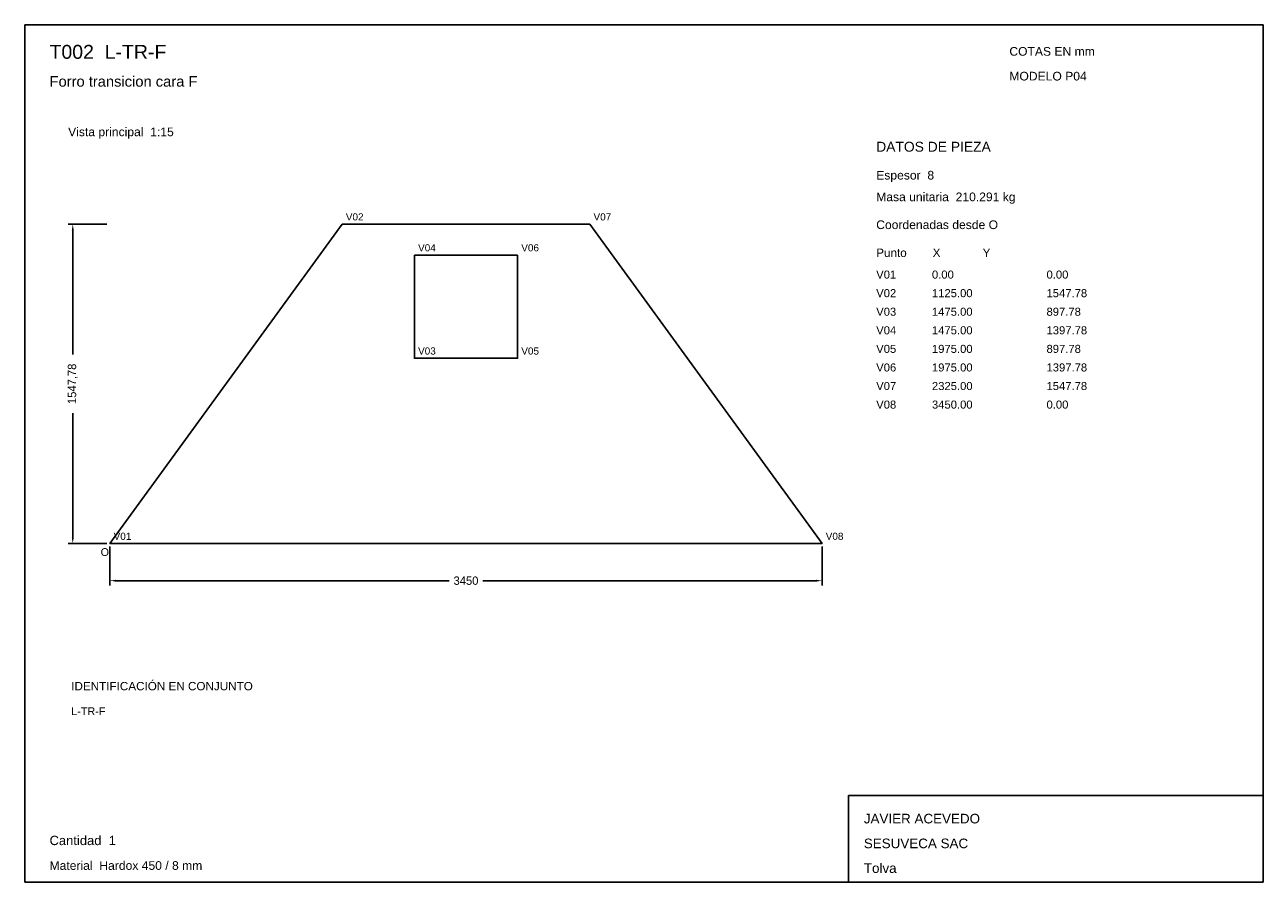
# Model space of a CAD drawing. Header units: millimetres. Extents: x 10 to 410, y 10 to 287.
import ezdxf

# ---------------------------------------------------------------- set-up
doc = ezdxf.new("R2010")
doc.units = ezdxf.units.MM
doc.styles.add('ARIAL', font='arial.ttf')
doc.dimstyles.get("Standard").update_dxf_attribs({"dimtxt": 2.5, "dimasz": 2.5, "dimexe": 1.25, "dimexo": 0.625, "dimtad": 1, "dimcen": 2.5, "dimazin": 3, "dimtfac": 1, "dimtmove": 0, "dimatfit": 3})

# ---------------------------------------------------------------- blocks, each defined once
blk = doc.blocks.new('_CLOSEDFILLED')
at = {"color": 0, "linetype": 'BYBLOCK'}
blk.add_solid([(-1, 0.16), (0, 0), (-1, -0.16)], dxfattribs=at)
blk = doc.blocks.new('*D1')
for p, q in [((37.5, 118.41), (37.5, 105.91)), ((267.5, 118.41), (267.5, 105.91)), ((39.5, 107.41), (147.1, 107.41)), ((157.9, 107.41), (265.5, 107.41))]:
    blk.add_line(p, q)
at = {"layer": 'Defpoints'}
for p in [(37.5, 119.41), (267.5, 119.41), (37.5, 107.41)]:
    blk.add_point(p, dxfattribs=at)
at = {"xscale": 2, "yscale": 2, "rotation": 180}
blk.add_blockref('_CLOSEDFILLED', (37.5, 107.41), dxfattribs=at)
at = {"xscale": 2, "yscale": 2}
blk.add_blockref('_CLOSEDFILLED', (267.5, 107.41), dxfattribs=at)
at = {"insert": (152.5, 107.41), "char_height": 2.7, "attachment_point": 5}
blk.add_mtext('3450', dxfattribs=at)
blk = doc.blocks.new('*D2')
for p, q in [((36.5, 222.59), (24, 222.59)), ((25.5, 180.45), (25.5, 220.59)), ((25.5, 121.41), (25.5, 161.55)), ((36.5, 119.41), (24, 119.41))]:
    blk.add_line(p, q)
at = {"layer": 'Defpoints'}
for p in [(37.5, 222.59), (25.5, 119.41), (37.5, 119.41)]:
    blk.add_point(p, dxfattribs=at)
at = {"xscale": 2, "yscale": 2}
for p, rotation in [((25.5, 222.59), 90), ((25.5, 119.41), 270)]:
    blk.add_blockref('_CLOSEDFILLED', p, dxfattribs=dict(at, rotation=rotation))
at = {"insert": (25.5, 171), "char_height": 2.7, "attachment_point": 5, "rotation": 90}
blk.add_mtext('1547,78', dxfattribs=at)

msp = doc.modelspace()

# ---------------------------------------------------------------- linework, layer by layer
for p, q in [((410, 287), (10, 287)), ((10, 287), (10, 10)), ((410, 10), (410, 287)), ((410, 38), (276, 38)), ((276, 38), (276, 10)), ((410, 10), (410, 38)), ((10, 10), (410, 10)), ((276, 10), (410, 10))]:
    msp.add_line(p, q)
for points in [[(37.5, 119.40731), (112.5, 222.59269), (112.5, 222.59269)], [(112.5, 222.59269), (192.5, 222.59269), (192.5, 222.59269)], [(192.5, 222.59269), (267.5, 119.40731), (267.5, 119.40731)], [(135.83333, 179.25936), (135.83333, 212.59269), (135.83333, 212.59269)], [(135.83333, 212.59269), (169.16667, 212.59269), (169.16667, 212.59269)], [(169.16667, 212.59269), (169.16667, 179.25936), (169.16667, 179.25936)], [(169.16667, 179.25936), (135.83333, 179.25936), (135.83333, 179.25936)], [(267.5, 119.40731), (37.5, 119.40731), (37.5, 119.40731)]]:
    msp.add_lwpolyline(points)

# ---------------------------------------------------------------- texts
at = {"style": 'ARIAL'}
for s, height, p in [('T002  L-TR-F', 4.5, (18, 276)), ('COTAS EN mm', 2.8, (328, 277)), ('Forro transicion cara F', 3.4, (18, 267)), ('MODELO P04', 2.8, (328, 269)), ('Vista principal  1:15', 2.8, (24, 251)), ('DATOS DE PIEZA', 3.2, (285, 246)), ('Espesor  8', 2.8, (285, 237)), ('Masa unitaria  210.291 kg', 2.8, (285, 230)), ('V02', 2.3, (113.7, 223.79271)), ('V07', 2.3, (193.7, 223.79271)), ('Coordenadas desde O', 2.8, (285, 221)), ('V04', 2.3, (137.03333, 213.79271)), ('V06', 2.3, (170.36667, 213.79271)), ('Punto        X             Y', 2.7, (285, 212)), ('V01', 2.6, (285, 205)), ('0.00', 2.6, (303, 205)), ('0.00', 2.6, (340, 205)), ('V02', 2.6, (285, 199)), ('1125.00', 2.6, (303, 199)), ('1547.78', 2.6, (340, 199)), ('V03', 2.6, (285, 193)), ('1475.00', 2.6, (303, 193)), ('897.78', 2.6, (340, 193)), ('V04', 2.6, (285, 187)), ('1475.00', 2.6, (303, 187)), ('1397.78', 2.6, (340, 187)), ('V03', 2.3, (137.03333, 180.45938)), ('V05', 2.3, (170.36667, 180.45938)), ('V05', 2.6, (285, 181)), ('1975.00', 2.6, (303, 181)), ('897.78', 2.6, (340, 181)), ('V06', 2.6, (285, 175)), ('1975.00', 2.6, (303, 175)), ('1397.78', 2.6, (340, 175)), ('V07', 2.6, (285, 169)), ('2325.00', 2.6, (303, 169)), ('1547.78', 2.6, (340, 169)), ('V08', 2.6, (285, 163)), ('3450.00', 2.6, (303, 163)), ('0.00', 2.6, (340, 163)), ('V01', 2.3, (38.7, 120.60731)), ('V08', 2.3, (268.7, 120.60731)), ('O', 2.5, (34.5, 115.40731)), ('IDENTIFICACIÓN EN CONJUNTO', 2.7, (25, 72)), ('L-TR-F', 2.5, (25, 64)), ('JAVIER ACEVEDO', 3.1, (281, 29)), ('Cantidad  1', 3, (18, 22)), ('SESUVECA SAC', 3.1, (281, 21)), ('Material  Hardox 450 / 8 mm', 2.8, (18, 14)), ('Tolva', 3.1, (281, 13))]:
    msp.add_text(s, height=height, dxfattribs=at).set_placement(p)

# ---------------------------------------------------------------- dimensions: what is measured, and where the dimension line sits
dim = msp.add_linear_dim(base=(25.5, 119.40731), p1=(37.5, 119.40731), p2=(37.5, 222.59269), angle=90, dimstyle='Standard', override={"dimtxt": 2.7, "dimasz": 2, "dimexe": 1.5, "dimexo": 1, "dimgap": 1, "dimdec": 2, "dimlfac": 15, "dimzin": 8})
dim.commit()
dim.dimension.update_dxf_attribs({"geometry": '*D2', "text_midpoint": (25.5, 171)})
dim = msp.add_linear_dim(base=(37.5, 107.40731), p1=(37.5, 119.40731), p2=(267.5, 119.40731), dimstyle='Standard', override={"dimtxt": 2.7, "dimasz": 2, "dimexe": 1.5, "dimexo": 1, "dimgap": 1, "dimdec": 2, "dimlfac": 15, "dimzin": 8})
dim.commit()
dim.dimension.update_dxf_attribs({"geometry": '*D1', "text_midpoint": (152.5, 107.40731)})

doc.saveas('drawing.dxf')
